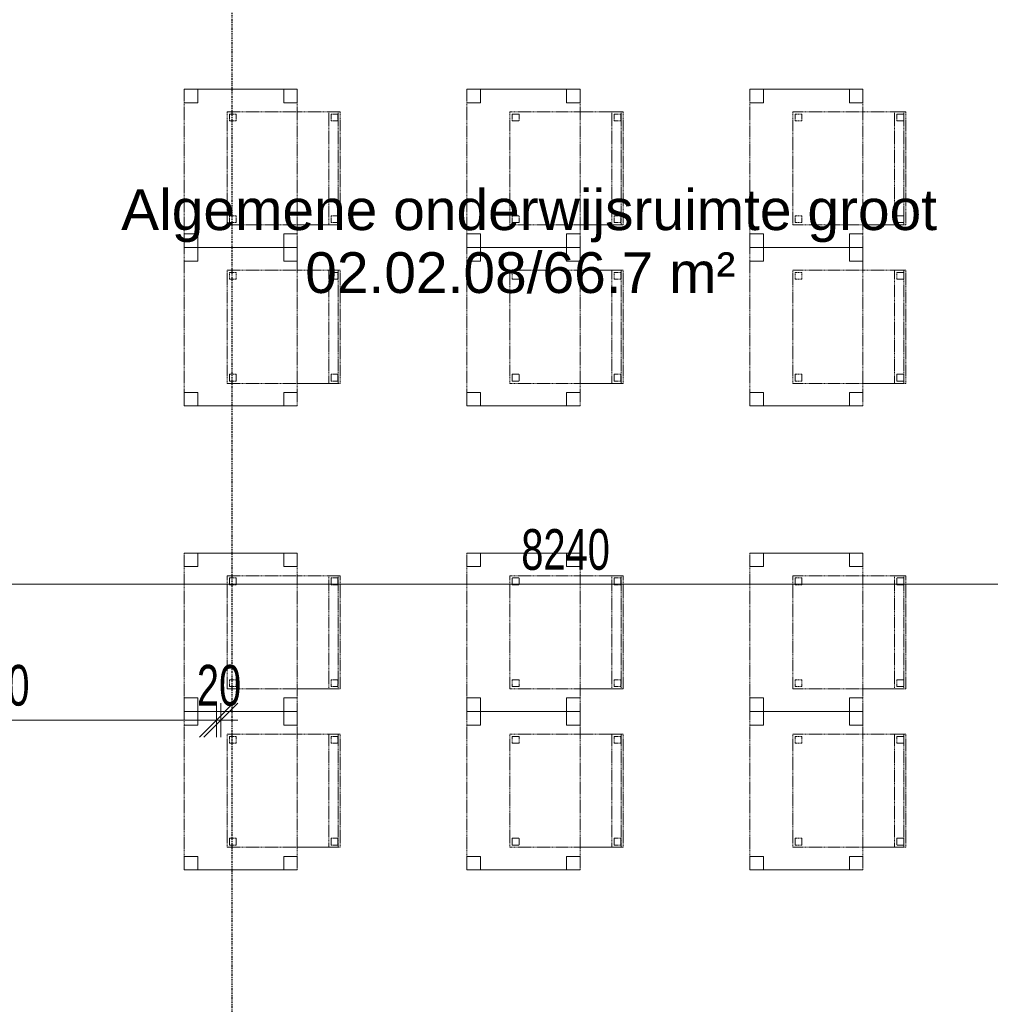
# Model space of a CAD drawing. Header units: millimetres. Extents: x -80560 to 110805, y -11020 to 52719.
# Tile 175 of 182: x 77156 to 81445, y 41219 to 45569. Entities that reach past the tile are written whole.
import ezdxf

# ---------------------------------------------------------------- set-up
doc = ezdxf.new("R2010")
doc.units = ezdxf.units.MM
doc.linetypes.add('CENTER2', pattern=[20, 8, -4, 4, -4])
doc.linetypes.add('DASHED2', pattern=[6, 4, -2])
for name, color, linetype, lineweight in [('A-ANNO-DIMS', 211, 'Continuous', 9), ('A-ANNO-DIMS-100', 211, 'Continuous', 9), ('A-AREA-IDEN', 2, 'Continuous', 9), ('I-FURN', 30, 'Continuous', 18), ('S-GRID', 1, 'Continuous', 9)]:
    doc.layers.add(name, color=color, linetype=linetype, lineweight=lineweight)
doc.styles.add('Arial', font='arial.ttf', dxfattribs={"height": 180})
doc.styles.add('Arial_6', font='arial.ttf', dxfattribs={"width": 0.7, "height": 180})
doc.dimstyles.new('n3o_1_8', dxfattribs={"dimscale": 304.8, "dimtxt": 183.646692, "dimasz": 0.492126, "dimexe": 0.246063, "dimexo": 0.0625, "dimgap": 0.032808, "dimtad": 1, "dimdec": 0, "dimdsep": 46, "dimtxsty": 'Arial_6', "dimblk1": 'OBLIQUE', "dimblk2": 'OBLIQUE', "dimsah": 1, "dimcen": 0.09, "dimdle": 0.246063, "dimazin": 0, "dimtfac": 1, "dimtdec": 4, "dimtix": 1, "dimtmove": 0, "dimatfit": 3, "dimfxl": 0.246063, "dimfxlon": 1, "dimtvp": 1, "dimtolj": 1, "dimtzin": 0, "dimarcsym": 2})
doc.dimstyles.new('n3o_1_8_3', dxfattribs={"dimscale": 304.8, "dimtxt": 183.646692, "dimasz": 0.492126, "dimexe": 0.246063, "dimexo": 0.0625, "dimgap": 0.032808, "dimtad": 1, "dimdec": 0, "dimdsep": 46, "dimtxsty": 'Arial_6', "dimblk1": 'OBLIQUE', "dimblk2": 'OBLIQUE', "dimsah": 1, "dimcen": 0.09, "dimdle": 0.246063, "dimazin": 0, "dimtfac": 1, "dimtdec": 4, "dimtix": 1, "dimtmove": 0, "dimatfit": 3, "dimfxl": 0.246063, "dimfxlon": 1, "dimtvp": 1, "dimtolj": 1, "dimtzin": 0, "dimarcsym": 2})

# ---------------------------------------------------------------- blocks, each defined once
blk = doc.blocks.new('82_tafel1 - tafel 500x700 2-30664860-DO_02 tweede verdieping')
at = {"layer": 'I-FURN', "linetype": 'DASHED2'}
for p, q in [((-350, -250), (-350, 250)), ((-350, 250), (350, 250)), ((350, 250), (-350, 250)), ((-350, 250), (-350, -250)), ((-350, 250), (-350, 190)), ((-290, 250), (-350, 250)), ((-290, 190), (-290, 250)), ((-290, 250), (290, 250)), ((-290, 250), (-290, 190)), ((290, 250), (290, 190)), ((290, 190), (290, 250)), ((350, 250), (290, 250)), ((350, 250), (350, -250)), ((350, -250), (350, 250)), ((350, 190), (350, 250)), ((-350, -190), (-350, 190)), ((-350, 190), (-290, 190)), ((-290, 190), (-350, 190)), ((290, 190), (350, 190)), ((350, 190), (290, 190)), ((350, 190), (350, -190)), ((-290, -190), (-350, -190)), ((-350, -190), (-290, -190)), ((-350, -190), (-350, -250)), ((-290, -250), (-290, -190)), ((-290, -190), (-290, -250)), ((350, -190), (290, -190)), ((290, -190), (290, -250)), ((290, -250), (290, -190)), ((290, -190), (350, -190)), ((350, -250), (350, -190)), ((350, -250), (-350, -250)), ((-350, -250), (350, -250)), ((-350, -250), (-290, -250)), ((290, -250), (-290, -250)), ((290, -250), (350, -250))]:
    blk.add_line(p, q, dxfattribs=at)
blk = doc.blocks.new('82_zitmeubel - stoel 500x500-V346-DO_02 tweede verdieping')
at = {"layer": 'I-FURN', "linetype": 'DASHED2'}
for p, q in [((-192.1, 263), (-192.1, 73)), ((-192.1, 254.1), (-192.1, 263)), ((307.9, 263), (-192.1, 263)), ((307.9, 263), (-192.1, 263)), ((307.9, 73), (307.9, 263)), ((307.9, 263), (307.9, 254.1)), ((-192.1, 213), (-192.1, 254.1)), ((-192.1, 254.1), (307.9, 254.1)), ((-182.1, 252), (-182.1, 224)), ((-182.1, 224), (-182.1, 252)), ((-153.1, 253), (-181.1, 253)), ((-181.1, 253), (-153.1, 253)), ((-181.1, 223), (-153.1, 223)), ((-153.1, 223), (-181.1, 223)), ((-152.1, 224), (-152.1, 252)), ((-152.1, 252), (-152.1, 224)), ((267.9, 252), (267.9, 224)), ((267.9, 224), (267.9, 252)), ((296.9, 253), (268.9, 253)), ((268.9, 253), (296.9, 253)), ((268.9, 223), (296.9, 223)), ((296.9, 223), (268.9, 223)), ((297.9, 224), (297.9, 252)), ((297.9, 252), (297.9, 224)), ((307.9, 254.1), (307.9, 213)), ((-192.1, 73), (-192.1, 213)), ((-192.1, 213), (307.9, 213)), ((307.9, 213), (307.9, 73)), ((-192.1, 73), (-192.1, -237)), ((-192.1, -237), (-192.1, 73)), ((307.9, -237), (307.9, 73)), ((307.9, 73), (307.9, -237)), ((-182.1, -198), (-182.1, -226)), ((-182.1, -226), (-182.1, -198)), ((-153.1, -197), (-181.1, -197)), ((-181.1, -197), (-153.1, -197)), ((-152.1, -226), (-152.1, -198)), ((-152.1, -198), (-152.1, -226)), ((267.9, -198), (267.9, -226)), ((267.9, -226), (267.9, -198)), ((296.9, -197), (268.9, -197)), ((268.9, -197), (296.9, -197)), ((297.9, -226), (297.9, -198)), ((297.9, -198), (297.9, -226)), ((307.9, -237), (-192.1, -237)), ((307.9, -237), (-192.1, -237)), ((-181.1, -227), (-153.1, -227)), ((-153.1, -227), (-181.1, -227)), ((268.9, -227), (296.9, -227)), ((296.9, -227), (268.9, -227))]:
    blk.add_line(p, q, dxfattribs=at)
for centre, start, end in [((-181.1, 252), 90, 180), ((-181.1, 252), 135, 165), ((-181.1, 252), 165, 180), ((-181.1, 224), 180, 270), ((-181.1, 224), 180, 270), ((-181.1, 252), 90, 135), ((-153.1, 252), 0, 90), ((-153.1, 252), 0, 90), ((-153.1, 224), 270, 0), ((-153.1, 224), 270, 300), ((-153.1, 224), 300, 0), ((268.9, 252), 90, 180), ((268.9, 252), 90, 180), ((268.9, 224), 180, 270), ((268.9, 224), 180, 270), ((296.9, 252), 0, 90), ((296.9, 252), 0, 90), ((296.9, 224), 270, 0), ((296.9, 224), 270, 0), ((-181.1, -198), 90, 180), ((-181.1, -198), 90, 180), ((-153.1, -198), 0, 90), ((-153.1, -198), 0, 90), ((268.9, -198), 90, 180), ((268.9, -198), 90, 180), ((296.9, -198), 45, 90), ((296.9, -198), 0, 90), ((296.9, -198), 0, 45), ((-181.1, -226), 180, 270), ((-181.1, -226), 180, 270), ((-153.1, -226), 270, 0), ((-153.1, -226), 270, 300), ((-153.1, -226), 300, 315), ((-153.1, -226), 315, 0), ((268.9, -226), 180, 270), ((268.9, -226), 180, 270), ((296.9, -226), 270, 0), ((296.9, -226), 270, 0)]:
    blk.add_arc(centre, 1, start, end, dxfattribs=at)
blk = doc.blocks.new('82_zitmeubel - stoel 500x500-V347-DO_02 tweede verdieping')
at = {"layer": 'I-FURN', "linetype": 'DASHED2'}
for p, q in [((-192.1, 263), (-192.1, 73)), ((-192.1, 254.1), (-192.1, 263)), ((307.9, 263), (-192.1, 263)), ((307.9, 263), (-192.1, 263)), ((307.9, 73), (307.9, 263)), ((307.9, 263), (307.9, 254.1)), ((-192.1, 213), (-192.1, 254.1)), ((-192.1, 254.1), (307.9, 254.1)), ((-182.1, 252), (-182.1, 224)), ((-182.1, 224), (-182.1, 252)), ((-153.1, 253), (-181.1, 253)), ((-181.1, 253), (-153.1, 253)), ((-181.1, 223), (-153.1, 223)), ((-153.1, 223), (-181.1, 223)), ((-152.1, 224), (-152.1, 252)), ((-152.1, 252), (-152.1, 224)), ((267.9, 252), (267.9, 224)), ((267.9, 224), (267.9, 252)), ((296.9, 253), (268.9, 253)), ((268.9, 253), (296.9, 253)), ((268.9, 223), (296.9, 223)), ((296.9, 223), (268.9, 223)), ((297.9, 224), (297.9, 252)), ((297.9, 252), (297.9, 224)), ((307.9, 254.1), (307.9, 213)), ((-192.1, 73), (-192.1, 213)), ((-192.1, 213), (307.9, 213)), ((307.9, 213), (307.9, 73)), ((-192.1, 73), (-192.1, -237)), ((-192.1, -237), (-192.1, 73)), ((307.9, -237), (307.9, 73)), ((307.9, 73), (307.9, -237)), ((-182.1, -198), (-182.1, -226)), ((-182.1, -226), (-182.1, -198)), ((-153.1, -197), (-181.1, -197)), ((-181.1, -197), (-153.1, -197)), ((-152.1, -226), (-152.1, -198)), ((-152.1, -198), (-152.1, -226)), ((267.9, -198), (267.9, -226)), ((267.9, -226), (267.9, -198)), ((296.9, -197), (268.9, -197)), ((268.9, -197), (296.9, -197)), ((297.9, -226), (297.9, -198)), ((297.9, -198), (297.9, -226)), ((307.9, -237), (-192.1, -237)), ((307.9, -237), (-192.1, -237)), ((-181.1, -227), (-153.1, -227)), ((-153.1, -227), (-181.1, -227)), ((268.9, -227), (296.9, -227)), ((296.9, -227), (268.9, -227))]:
    blk.add_line(p, q, dxfattribs=at)
for centre, start, end in [((-181.1, 252), 90, 180), ((-181.1, 252), 135, 165), ((-181.1, 252), 165, 180), ((-181.1, 224), 180, 270), ((-181.1, 224), 180, 270), ((-181.1, 252), 90, 135), ((-153.1, 252), 0, 90), ((-153.1, 252), 0, 90), ((-153.1, 224), 270, 0), ((-153.1, 224), 270, 300), ((-153.1, 224), 300, 0), ((268.9, 252), 90, 180), ((268.9, 252), 90, 180), ((268.9, 224), 180, 270), ((268.9, 224), 180, 270), ((296.9, 252), 0, 90), ((296.9, 252), 0, 90), ((296.9, 224), 270, 0), ((296.9, 224), 270, 0), ((-181.1, -198), 90, 180), ((-181.1, -198), 90, 180), ((-153.1, -198), 0, 90), ((-153.1, -198), 0, 90), ((268.9, -198), 90, 180), ((268.9, -198), 90, 180), ((296.9, -198), 45, 90), ((296.9, -198), 0, 90), ((296.9, -198), 0, 45), ((-181.1, -226), 180, 270), ((-181.1, -226), 180, 270), ((-153.1, -226), 270, 0), ((-153.1, -226), 270, 0), ((268.9, -226), 180, 270), ((268.9, -226), 180, 270), ((296.9, -226), 270, 0), ((296.9, -226), 270, 0)]:
    blk.add_arc(centre, 1, start, end, dxfattribs=at)
blk = doc.blocks.new('82_zitmeubel - stoel 500x500-V348-DO_02 tweede verdieping')
at = {"layer": 'I-FURN', "linetype": 'DASHED2'}
for p, q in [((-192.1, 263), (-192.1, 73)), ((-192.1, 254.1), (-192.1, 263)), ((307.9, 263), (-192.1, 263)), ((307.9, 263), (-192.1, 263)), ((307.9, 73), (307.9, 263)), ((307.9, 263), (307.9, 254.1)), ((-192.1, 213), (-192.1, 254.1)), ((-192.1, 254.1), (307.9, 254.1)), ((-182.1, 252), (-182.1, 224)), ((-182.1, 224), (-182.1, 252)), ((-153.1, 253), (-181.1, 253)), ((-181.1, 253), (-153.1, 253)), ((-181.1, 223), (-153.1, 223)), ((-153.1, 223), (-181.1, 223)), ((-152.1, 224), (-152.1, 252)), ((-152.1, 252), (-152.1, 224)), ((267.9, 252), (267.9, 224)), ((267.9, 224), (267.9, 252)), ((296.9, 253), (268.9, 253)), ((268.9, 253), (296.9, 253)), ((268.9, 223), (296.9, 223)), ((296.9, 223), (268.9, 223)), ((297.9, 224), (297.9, 252)), ((297.9, 252), (297.9, 224)), ((307.9, 254.1), (307.9, 213)), ((-192.1, 73), (-192.1, 213)), ((-192.1, 213), (307.9, 213)), ((307.9, 213), (307.9, 73)), ((-192.1, 73), (-192.1, -237)), ((-192.1, -237), (-192.1, 73)), ((307.9, -237), (307.9, 73)), ((307.9, 73), (307.9, -237)), ((-182.1, -198), (-182.1, -226)), ((-182.1, -226), (-182.1, -198)), ((-153.1, -197), (-181.1, -197)), ((-181.1, -197), (-153.1, -197)), ((-152.1, -226), (-152.1, -198)), ((-152.1, -198), (-152.1, -226)), ((267.9, -198), (267.9, -226)), ((267.9, -226), (267.9, -198)), ((296.9, -197), (268.9, -197)), ((268.9, -197), (296.9, -197)), ((297.9, -226), (297.9, -198)), ((297.9, -198), (297.9, -226)), ((307.9, -237), (-192.1, -237)), ((307.9, -237), (-192.1, -237)), ((-181.1, -227), (-153.1, -227)), ((-153.1, -227), (-181.1, -227)), ((268.9, -227), (296.9, -227)), ((296.9, -227), (268.9, -227))]:
    blk.add_line(p, q, dxfattribs=at)
for centre, start, end in [((-181.1, 252), 90, 180), ((-181.1, 252), 120, 180), ((-181.1, 224), 180, 270), ((-181.1, 224), 180, 270), ((-181.1, 252), 90, 120), ((-153.1, 252), 0, 90), ((-153.1, 252), 30, 90), ((-153.1, 224), 270, 0), ((-153.1, 224), 270, 0), ((-153.1, 252), 0, 30), ((268.9, 252), 90, 180), ((268.9, 252), 90, 180), ((268.9, 224), 180, 270), ((268.9, 224), 180, 270), ((296.9, 252), 0, 90), ((296.9, 252), 60, 90), ((296.9, 224), 270, 0), ((296.9, 224), 270, 0), ((296.9, 252), 45, 60), ((296.9, 252), 0, 45), ((-181.1, -198), 90, 180), ((-181.1, -198), 90, 180), ((-153.1, -198), 0, 90), ((-153.1, -198), 0, 90), ((268.9, -198), 90, 180), ((268.9, -198), 90, 180), ((296.9, -198), 0, 90), ((296.9, -198), 75, 90), ((296.9, -198), 0, 75), ((-181.1, -226), 180, 270), ((-181.1, -226), 180, 270), ((-153.1, -226), 270, 0), ((-153.1, -226), 270, 0), ((268.9, -226), 180, 270), ((268.9, -226), 180, 270), ((296.9, -226), 270, 0), ((296.9, -226), 270, 0)]:
    blk.add_arc(centre, 1, start, end, dxfattribs=at)
blk = doc.blocks.new('82_zitmeubel - stoel 500x500-V349-DO_02 tweede verdieping')
at = {"layer": 'I-FURN', "linetype": 'DASHED2'}
for p, q in [((-192.1, 263), (-192.1, 73)), ((-192.1, 254.1), (-192.1, 263)), ((307.9, 263), (-192.1, 263)), ((307.9, 263), (-192.1, 263)), ((307.9, 73), (307.9, 263)), ((307.9, 263), (307.9, 254.1)), ((-192.1, 213), (-192.1, 254.1)), ((-192.1, 254.1), (307.9, 254.1)), ((-182.1, 252), (-182.1, 224)), ((-182.1, 224), (-182.1, 252)), ((-153.1, 253), (-181.1, 253)), ((-181.1, 253), (-153.1, 253)), ((-181.1, 223), (-153.1, 223)), ((-153.1, 223), (-181.1, 223)), ((-152.1, 224), (-152.1, 252)), ((-152.1, 252), (-152.1, 224)), ((267.9, 252), (267.9, 224)), ((267.9, 224), (267.9, 252)), ((296.9, 253), (268.9, 253)), ((268.9, 253), (296.9, 253)), ((268.9, 223), (296.9, 223)), ((296.9, 223), (268.9, 223)), ((297.9, 224), (297.9, 252)), ((297.9, 252), (297.9, 224)), ((307.9, 254.1), (307.9, 213)), ((-192.1, 73), (-192.1, 213)), ((-192.1, 213), (307.9, 213)), ((307.9, 213), (307.9, 73)), ((-192.1, 73), (-192.1, -237)), ((-192.1, -237), (-192.1, 73)), ((307.9, -237), (307.9, 73)), ((307.9, 73), (307.9, -237)), ((-182.1, -198), (-182.1, -226)), ((-182.1, -226), (-182.1, -198)), ((-153.1, -197), (-181.1, -197)), ((-181.1, -197), (-153.1, -197)), ((-152.1, -226), (-152.1, -198)), ((-152.1, -198), (-152.1, -226)), ((267.9, -198), (267.9, -226)), ((267.9, -226), (267.9, -198)), ((296.9, -197), (268.9, -197)), ((268.9, -197), (296.9, -197)), ((297.9, -226), (297.9, -198)), ((297.9, -198), (297.9, -226)), ((307.9, -237), (-192.1, -237)), ((307.9, -237), (-192.1, -237)), ((-181.1, -227), (-153.1, -227)), ((-153.1, -227), (-181.1, -227)), ((268.9, -227), (296.9, -227)), ((296.9, -227), (268.9, -227))]:
    blk.add_line(p, q, dxfattribs=at)
for centre, start, end in [((-181.1, 252), 90, 180), ((-181.1, 252), 120, 180), ((-181.1, 224), 180, 270), ((-181.1, 224), 180, 270), ((-181.1, 252), 90, 120), ((-153.1, 252), 0, 90), ((-153.1, 252), 30, 90), ((-153.1, 224), 270, 0), ((-153.1, 224), 270, 0), ((-153.1, 252), 0, 30), ((268.9, 252), 90, 180), ((268.9, 252), 90, 180), ((268.9, 224), 180, 270), ((268.9, 224), 180, 270), ((296.9, 252), 0, 90), ((296.9, 252), 60, 90), ((296.9, 224), 270, 0), ((296.9, 224), 270, 0), ((296.9, 252), 45, 60), ((296.9, 252), 0, 45), ((-181.1, -198), 90, 180), ((-181.1, -198), 90, 180), ((-153.1, -198), 0, 90), ((-153.1, -198), 0, 90), ((268.9, -198), 90, 180), ((268.9, -198), 90, 180), ((296.9, -198), 0, 90), ((296.9, -198), 0, 90), ((-181.1, -226), 180, 270), ((-181.1, -226), 180, 270), ((-153.1, -226), 270, 0), ((-153.1, -226), 270, 0), ((268.9, -226), 180, 270), ((268.9, -226), 180, 270), ((296.9, -226), 270, 0), ((296.9, -226), 270, 0)]:
    blk.add_arc(centre, 1, start, end, dxfattribs=at)
blk = doc.blocks.new('82_zitmeubel - stoel 500x500-V350-DO_02 tweede verdieping')
at = {"layer": 'I-FURN', "linetype": 'DASHED2'}
for p, q in [((-192.1, 263), (-192.1, 73)), ((-192.1, 254.1), (-192.1, 263)), ((307.9, 263), (-192.1, 263)), ((307.9, 263), (-192.1, 263)), ((307.9, 73), (307.9, 263)), ((307.9, 263), (307.9, 254.1)), ((-192.1, 213), (-192.1, 254.1)), ((-192.1, 254.1), (307.9, 254.1)), ((-182.1, 252), (-182.1, 224)), ((-182.1, 224), (-182.1, 252)), ((-153.1, 253), (-181.1, 253)), ((-181.1, 253), (-153.1, 253)), ((-181.1, 223), (-153.1, 223)), ((-153.1, 223), (-181.1, 223)), ((-152.1, 224), (-152.1, 252)), ((-152.1, 252), (-152.1, 224)), ((267.9, 252), (267.9, 224)), ((267.9, 224), (267.9, 252)), ((296.9, 253), (268.9, 253)), ((268.9, 253), (296.9, 253)), ((268.9, 223), (296.9, 223)), ((296.9, 223), (268.9, 223)), ((297.9, 224), (297.9, 252)), ((297.9, 252), (297.9, 224)), ((307.9, 254.1), (307.9, 213)), ((-192.1, 73), (-192.1, 213)), ((-192.1, 213), (307.9, 213)), ((307.9, 213), (307.9, 73)), ((-192.1, 73), (-192.1, -237)), ((-192.1, -237), (-192.1, 73)), ((307.9, -237), (307.9, 73)), ((307.9, 73), (307.9, -237)), ((-182.1, -198), (-182.1, -226)), ((-182.1, -226), (-182.1, -198)), ((-153.1, -197), (-181.1, -197)), ((-181.1, -197), (-153.1, -197)), ((-152.1, -226), (-152.1, -198)), ((-152.1, -198), (-152.1, -226)), ((267.9, -198), (267.9, -226)), ((267.9, -226), (267.9, -198)), ((296.9, -197), (268.9, -197)), ((268.9, -197), (296.9, -197)), ((297.9, -226), (297.9, -198)), ((297.9, -198), (297.9, -226)), ((307.9, -237), (-192.1, -237)), ((307.9, -237), (-192.1, -237)), ((-181.1, -227), (-153.1, -227)), ((-153.1, -227), (-181.1, -227)), ((268.9, -227), (296.9, -227)), ((296.9, -227), (268.9, -227))]:
    blk.add_line(p, q, dxfattribs=at)
for centre, start, end in [((-181.1, 252), 90, 180), ((-181.1, 252), 120, 180), ((-181.1, 224), 180, 270), ((-181.1, 224), 180, 270), ((-181.1, 252), 90, 120), ((-153.1, 252), 0, 90), ((-153.1, 252), 30, 90), ((-153.1, 224), 270, 0), ((-153.1, 224), 270, 0), ((-153.1, 252), 0, 30), ((268.9, 252), 90, 180), ((268.9, 252), 90, 180), ((268.9, 224), 180, 270), ((268.9, 224), 180, 270), ((296.9, 252), 0, 90), ((296.9, 252), 60, 90), ((296.9, 224), 270, 0), ((296.9, 224), 270, 0), ((296.9, 252), 45, 60), ((296.9, 252), 0, 45), ((-181.1, -198), 90, 180), ((-181.1, -198), 90, 180), ((-153.1, -198), 0, 90), ((-153.1, -198), 0, 90), ((268.9, -198), 90, 180), ((268.9, -198), 90, 180), ((296.9, -198), 0, 90), ((296.9, -198), 0, 90), ((-181.1, -226), 180, 270), ((-181.1, -226), 180, 270), ((-153.1, -226), 270, 0), ((-153.1, -226), 270, 0), ((268.9, -226), 180, 270), ((268.9, -226), 180, 240), ((268.9, -226), 240, 270), ((296.9, -226), 270, 0), ((296.9, -226), 270, 0)]:
    blk.add_arc(centre, 1, start, end, dxfattribs=at)
blk = doc.blocks.new('82_zitmeubel - stoel 500x500-V351-DO_02 tweede verdieping')
at = {"layer": 'I-FURN', "linetype": 'DASHED2'}
for p, q in [((-192.1, 263), (-192.1, 73)), ((-192.1, 254.1), (-192.1, 263)), ((307.9, 263), (-192.1, 263)), ((307.9, 263), (-192.1, 263)), ((307.9, 73), (307.9, 263)), ((307.9, 263), (307.9, 254.1)), ((-192.1, 213), (-192.1, 254.1)), ((-192.1, 254.1), (307.9, 254.1)), ((-182.1, 252), (-182.1, 224)), ((-182.1, 224), (-182.1, 252)), ((-153.1, 253), (-181.1, 253)), ((-181.1, 253), (-153.1, 253)), ((-181.1, 223), (-153.1, 223)), ((-153.1, 223), (-181.1, 223)), ((-152.1, 224), (-152.1, 252)), ((-152.1, 252), (-152.1, 224)), ((267.9, 252), (267.9, 224)), ((267.9, 224), (267.9, 252)), ((296.9, 253), (268.9, 253)), ((268.9, 253), (296.9, 253)), ((268.9, 223), (296.9, 223)), ((296.9, 223), (268.9, 223)), ((297.9, 224), (297.9, 252)), ((297.9, 252), (297.9, 224)), ((307.9, 254.1), (307.9, 213)), ((-192.1, 73), (-192.1, 213)), ((-192.1, 213), (307.9, 213)), ((307.9, 213), (307.9, 73)), ((-192.1, 73), (-192.1, -237)), ((-192.1, -237), (-192.1, 73)), ((307.9, -237), (307.9, 73)), ((307.9, 73), (307.9, -237)), ((-182.1, -198), (-182.1, -226)), ((-182.1, -226), (-182.1, -198)), ((-153.1, -197), (-181.1, -197)), ((-181.1, -197), (-153.1, -197)), ((-152.1, -226), (-152.1, -198)), ((-152.1, -198), (-152.1, -226)), ((267.9, -198), (267.9, -226)), ((267.9, -226), (267.9, -198)), ((296.9, -197), (268.9, -197)), ((268.9, -197), (296.9, -197)), ((297.9, -226), (297.9, -198)), ((297.9, -198), (297.9, -226)), ((307.9, -237), (-192.1, -237)), ((307.9, -237), (-192.1, -237)), ((-181.1, -227), (-153.1, -227)), ((-153.1, -227), (-181.1, -227)), ((268.9, -227), (296.9, -227)), ((296.9, -227), (268.9, -227))]:
    blk.add_line(p, q, dxfattribs=at)
for centre, start, end in [((-181.1, 252), 90, 180), ((-181.1, 252), 120, 180), ((-181.1, 224), 180, 270), ((-181.1, 224), 180, 270), ((-181.1, 252), 90, 120), ((-153.1, 252), 0, 90), ((-153.1, 252), 30, 90), ((-153.1, 224), 270, 0), ((-153.1, 224), 270, 0), ((-153.1, 252), 0, 30), ((268.9, 252), 90, 180), ((268.9, 252), 90, 180), ((268.9, 224), 180, 270), ((268.9, 224), 180, 270), ((296.9, 252), 0, 90), ((296.9, 252), 60, 90), ((296.9, 224), 270, 0), ((296.9, 224), 270, 0), ((296.9, 252), 45, 60), ((296.9, 252), 0, 45), ((-181.1, -198), 90, 180), ((-181.1, -198), 90, 180), ((-153.1, -198), 0, 90), ((-153.1, -198), 0, 90), ((268.9, -198), 90, 180), ((268.9, -198), 90, 180), ((296.9, -198), 0, 90), ((296.9, -198), 45, 90), ((296.9, -198), 0, 45), ((-181.1, -226), 180, 270), ((-181.1, -226), 180, 270), ((-153.1, -226), 270, 0), ((-153.1, -226), 270, 0), ((268.9, -226), 180, 270), ((268.9, -226), 180, 270), ((296.9, -226), 270, 0), ((296.9, -226), 270, 0)]:
    blk.add_arc(centre, 1, start, end, dxfattribs=at)
blk = doc.blocks.new('82_zitmeubel - stoel 500x500-V352-DO_02 tweede verdieping')
at = {"layer": 'I-FURN', "linetype": 'DASHED2'}
for p, q in [((-192.1, 263), (-192.1, 73)), ((-192.1, 254.1), (-192.1, 263)), ((307.9, 263), (-192.1, 263)), ((307.9, 263), (-192.1, 263)), ((307.9, 73), (307.9, 263)), ((307.9, 263), (307.9, 254.1)), ((-192.1, 213), (-192.1, 254.1)), ((-192.1, 254.1), (307.9, 254.1)), ((-182.1, 252), (-182.1, 224)), ((-182.1, 224), (-182.1, 252)), ((-153.1, 253), (-181.1, 253)), ((-181.1, 253), (-153.1, 253)), ((-181.1, 223), (-153.1, 223)), ((-153.1, 223), (-181.1, 223)), ((-152.1, 224), (-152.1, 252)), ((-152.1, 252), (-152.1, 224)), ((267.9, 252), (267.9, 224)), ((267.9, 224), (267.9, 252)), ((296.9, 253), (268.9, 253)), ((268.9, 253), (296.9, 253)), ((268.9, 223), (296.9, 223)), ((296.9, 223), (268.9, 223)), ((297.9, 224), (297.9, 252)), ((297.9, 252), (297.9, 224)), ((307.9, 254.1), (307.9, 213)), ((-192.1, 73), (-192.1, 213)), ((-192.1, 213), (307.9, 213)), ((307.9, 213), (307.9, 73)), ((-192.1, 73), (-192.1, -237)), ((-192.1, -237), (-192.1, 73)), ((307.9, -237), (307.9, 73)), ((307.9, 73), (307.9, -237)), ((-182.1, -198), (-182.1, -226)), ((-182.1, -226), (-182.1, -198)), ((-153.1, -197), (-181.1, -197)), ((-181.1, -197), (-153.1, -197)), ((-152.1, -226), (-152.1, -198)), ((-152.1, -198), (-152.1, -226)), ((267.9, -198), (267.9, -226)), ((267.9, -226), (267.9, -198)), ((296.9, -197), (268.9, -197)), ((268.9, -197), (296.9, -197)), ((297.9, -226), (297.9, -198)), ((297.9, -198), (297.9, -226)), ((307.9, -237), (-192.1, -237)), ((307.9, -237), (-192.1, -237)), ((-181.1, -227), (-153.1, -227)), ((-153.1, -227), (-181.1, -227)), ((268.9, -227), (296.9, -227)), ((296.9, -227), (268.9, -227))]:
    blk.add_line(p, q, dxfattribs=at)
for centre, start, end in [((-181.1, 252), 90, 180), ((-181.1, 252), 120, 180), ((-181.1, 224), 180, 270), ((-181.1, 224), 180, 270), ((-181.1, 252), 90, 120), ((-153.1, 252), 0, 90), ((-153.1, 252), 30, 90), ((-153.1, 224), 270, 0), ((-153.1, 224), 270, 0), ((-153.1, 252), 0, 30), ((268.9, 252), 90, 180), ((268.9, 252), 90, 180), ((268.9, 224), 180, 270), ((268.9, 224), 180, 270), ((296.9, 252), 0, 90), ((296.9, 252), 60, 90), ((296.9, 224), 270, 0), ((296.9, 224), 270, 0), ((296.9, 252), 45, 60), ((296.9, 252), 0, 45), ((-181.1, -198), 90, 180), ((-181.1, -198), 90, 180), ((-153.1, -198), 0, 90), ((-153.1, -198), 0, 90), ((268.9, -198), 90, 180), ((268.9, -198), 90, 180), ((296.9, -198), 0, 90), ((296.9, -198), 0, 90), ((-181.1, -226), 180, 270), ((-181.1, -226), 180, 270), ((-153.1, -226), 270, 0), ((-153.1, -226), 270, 285), ((-153.1, -226), 285, 0), ((268.9, -226), 180, 270), ((268.9, -226), 180, 270), ((296.9, -226), 270, 0), ((296.9, -226), 270, 0)]:
    blk.add_arc(centre, 1, start, end, dxfattribs=at)
blk = doc.blocks.new('82_zitmeubel - stoel 500x500-V353-DO_02 tweede verdieping')
at = {"layer": 'I-FURN', "linetype": 'DASHED2'}
for p, q in [((-192.1, 263), (-192.1, 73)), ((-192.1, 254.1), (-192.1, 263)), ((307.9, 263), (-192.1, 263)), ((307.9, 263), (-192.1, 263)), ((307.9, 73), (307.9, 263)), ((307.9, 263), (307.9, 254.1)), ((-192.1, 213), (-192.1, 254.1)), ((-192.1, 254.1), (307.9, 254.1)), ((-182.1, 252), (-182.1, 224)), ((-182.1, 224), (-182.1, 252)), ((-153.1, 253), (-181.1, 253)), ((-181.1, 253), (-153.1, 253)), ((-181.1, 223), (-153.1, 223)), ((-153.1, 223), (-181.1, 223)), ((-152.1, 224), (-152.1, 252)), ((-152.1, 252), (-152.1, 224)), ((267.9, 252), (267.9, 224)), ((267.9, 224), (267.9, 252)), ((296.9, 253), (268.9, 253)), ((268.9, 253), (296.9, 253)), ((268.9, 223), (296.9, 223)), ((296.9, 223), (268.9, 223)), ((297.9, 224), (297.9, 252)), ((297.9, 252), (297.9, 224)), ((307.9, 254.1), (307.9, 213)), ((-192.1, 73), (-192.1, 213)), ((-192.1, 213), (307.9, 213)), ((307.9, 213), (307.9, 73)), ((-192.1, 73), (-192.1, -237)), ((-192.1, -237), (-192.1, 73)), ((307.9, -237), (307.9, 73)), ((307.9, 73), (307.9, -237)), ((-182.1, -198), (-182.1, -226)), ((-182.1, -226), (-182.1, -198)), ((-153.1, -197), (-181.1, -197)), ((-181.1, -197), (-153.1, -197)), ((-152.1, -226), (-152.1, -198)), ((-152.1, -198), (-152.1, -226)), ((267.9, -198), (267.9, -226)), ((267.9, -226), (267.9, -198)), ((296.9, -197), (268.9, -197)), ((268.9, -197), (296.9, -197)), ((297.9, -226), (297.9, -198)), ((297.9, -198), (297.9, -226)), ((307.9, -237), (-192.1, -237)), ((307.9, -237), (-192.1, -237)), ((-181.1, -227), (-153.1, -227)), ((-153.1, -227), (-181.1, -227)), ((268.9, -227), (296.9, -227)), ((296.9, -227), (268.9, -227))]:
    blk.add_line(p, q, dxfattribs=at)
for centre, start, end in [((-181.1, 252), 90, 180), ((-181.1, 252), 120, 180), ((-181.1, 224), 180, 270), ((-181.1, 224), 180, 270), ((-181.1, 252), 90, 120), ((-153.1, 252), 0, 90), ((-153.1, 252), 30, 90), ((-153.1, 224), 270, 0), ((-153.1, 224), 270, 0), ((-153.1, 252), 0, 30), ((268.9, 252), 90, 180), ((268.9, 252), 90, 180), ((268.9, 224), 180, 270), ((268.9, 224), 180, 270), ((296.9, 252), 0, 90), ((296.9, 252), 60, 90), ((296.9, 224), 270, 0), ((296.9, 224), 270, 0), ((296.9, 252), 45, 60), ((296.9, 252), 0, 45), ((-181.1, -198), 90, 180), ((-181.1, -198), 90, 180), ((-153.1, -198), 0, 90), ((-153.1, -198), 0, 90), ((268.9, -198), 90, 180), ((268.9, -198), 90, 180), ((296.9, -198), 0, 90), ((296.9, -198), 60, 90), ((296.9, -198), 0, 60), ((-181.1, -226), 180, 270), ((-181.1, -226), 180, 270), ((-153.1, -226), 270, 0), ((-153.1, -226), 270, 0), ((268.9, -226), 180, 270), ((268.9, -226), 180, 270), ((296.9, -226), 270, 0), ((296.9, -226), 270, 0)]:
    blk.add_arc(centre, 1, start, end, dxfattribs=at)
blk = doc.blocks.new('82_zitmeubel - stoel 500x500-V354-DO_02 tweede verdieping')
at = {"layer": 'I-FURN', "linetype": 'DASHED2'}
for p, q in [((-192.1, 263), (-192.1, 73)), ((-192.1, 254.1), (-192.1, 263)), ((307.9, 263), (-192.1, 263)), ((307.9, 263), (-192.1, 263)), ((307.9, 73), (307.9, 263)), ((307.9, 263), (307.9, 254.1)), ((-192.1, 213), (-192.1, 254.1)), ((-192.1, 254.1), (307.9, 254.1)), ((-182.1, 252), (-182.1, 224)), ((-182.1, 224), (-182.1, 252)), ((-153.1, 253), (-181.1, 253)), ((-181.1, 253), (-153.1, 253)), ((-181.1, 223), (-153.1, 223)), ((-153.1, 223), (-181.1, 223)), ((-152.1, 224), (-152.1, 252)), ((-152.1, 252), (-152.1, 224)), ((267.9, 252), (267.9, 224)), ((267.9, 224), (267.9, 252)), ((296.9, 253), (268.9, 253)), ((268.9, 253), (296.9, 253)), ((268.9, 223), (296.9, 223)), ((296.9, 223), (268.9, 223)), ((297.9, 224), (297.9, 252)), ((297.9, 252), (297.9, 224)), ((307.9, 254.1), (307.9, 213)), ((-192.1, 73), (-192.1, 213)), ((-192.1, 213), (307.9, 213)), ((307.9, 213), (307.9, 73)), ((-192.1, 73), (-192.1, -237)), ((-192.1, -237), (-192.1, 73)), ((307.9, -237), (307.9, 73)), ((307.9, 73), (307.9, -237)), ((-182.1, -198), (-182.1, -226)), ((-182.1, -226), (-182.1, -198)), ((-153.1, -197), (-181.1, -197)), ((-181.1, -197), (-153.1, -197)), ((-152.1, -226), (-152.1, -198)), ((-152.1, -198), (-152.1, -226)), ((267.9, -198), (267.9, -226)), ((267.9, -226), (267.9, -198)), ((296.9, -197), (268.9, -197)), ((268.9, -197), (296.9, -197)), ((297.9, -226), (297.9, -198)), ((297.9, -198), (297.9, -226)), ((307.9, -237), (-192.1, -237)), ((307.9, -237), (-192.1, -237)), ((-181.1, -227), (-153.1, -227)), ((-153.1, -227), (-181.1, -227)), ((268.9, -227), (296.9, -227)), ((296.9, -227), (268.9, -227))]:
    blk.add_line(p, q, dxfattribs=at)
for centre, start, end in [((-181.1, 252), 90, 180), ((-181.1, 252), 120, 180), ((-181.1, 224), 180, 270), ((-181.1, 224), 180, 270), ((-181.1, 252), 90, 120), ((-153.1, 252), 0, 90), ((-153.1, 252), 30, 90), ((-153.1, 224), 270, 0), ((-153.1, 224), 270, 0), ((-153.1, 252), 0, 30), ((268.9, 252), 90, 180), ((268.9, 252), 90, 180), ((268.9, 224), 180, 270), ((268.9, 224), 180, 270), ((296.9, 252), 0, 90), ((296.9, 252), 60, 90), ((296.9, 224), 270, 0), ((296.9, 224), 270, 0), ((296.9, 252), 45, 60), ((296.9, 252), 0, 45), ((-181.1, -198), 90, 180), ((-181.1, -198), 90, 180), ((-153.1, -198), 0, 90), ((-153.1, -198), 0, 90), ((268.9, -198), 90, 180), ((268.9, -198), 90, 180), ((296.9, -198), 0, 90), ((296.9, -198), 0, 90), ((-181.1, -226), 180, 270), ((-181.1, -226), 180, 255), ((-181.1, -226), 255, 270), ((-153.1, -226), 270, 0), ((-153.1, -226), 270, 0), ((268.9, -226), 180, 270), ((268.9, -226), 180, 270), ((296.9, -226), 270, 0), ((296.9, -226), 270, 0)]:
    blk.add_arc(centre, 1, start, end, dxfattribs=at)
blk = doc.blocks.new('DIMBLOCK192-DO_02 tweede verdieping')
at = {"layer": 'A-ANNO-DIMS-100'}
for p, q in [((75444.8, 43074.8), (75519.8, 43149.8)), ((75444.8, 43149.8), (75444.8, 42999.8)), ((75444.8, 43074.8), (75444.8, 43149.8)), ((83684.3, 43074.8), (83759.3, 43149.8)), ((83684.3, 43149.8), (83684.3, 42999.8)), ((83684.3, 43074.8), (83684.3, 43149.8)), ((75444.8, 43074.8), (75369.8, 42999.8)), ((75444.8, 43074.8), (83759.3, 43074.8)), ((83684.3, 43074.8), (83609.3, 42999.8))]:
    blk.add_line(p, q, dxfattribs=at)
at = {"layer": 'A-ANNO-DIMS-100', "color": 0, "insert": (79372.4, 43318.5), "char_height": 180, "width": 461.094, "attachment_point": 1, "line_spacing_factor": 0.941778, "style": 'Arial_6'}
blk.add_mtext('8240', dxfattribs=at)
blk = doc.blocks.new('_Oblique')
at = {"color": 0, "linetype": 'ByBlock', "lineweight": -2}
blk.add_line((-0.5, -0.5), (0.5, 0.5), dxfattribs=at)
blk = doc.blocks.new('DIMBLOCK443-DO_02 tweede verdieping')
at = {"layer": 'A-ANNO-DIMS-100'}
for p, q in [((75974.8, 42474.8), (76049.8, 42549.8)), ((75974.8, 42399.8), (75974.8, 42549.8)), ((78024.8, 42474.8), (78099.8, 42549.8)), ((78024.8, 42399.8), (78024.8, 42549.8)), ((75974.8, 42474.8), (75899.8, 42399.8)), ((75974.8, 42474.8), (78024.8, 42474.8)), ((75974.8, 42474.8), (75974.8, 42399.8)), ((78024.8, 42474.8), (77949.8, 42399.8)), ((78024.8, 42474.8), (78024.8, 42399.8))]:
    blk.add_line(p, q, dxfattribs=at)
at = {"layer": 'A-ANNO-DIMS-100', "color": 0, "insert": (76807.7, 42718.5), "char_height": 180, "width": 461.094, "attachment_point": 1, "line_spacing_factor": 0.941778, "style": 'Arial_6'}
blk.add_mtext('2050', dxfattribs=at)
blk = doc.blocks.new('DIMBLOCK444-DO_02 tweede verdieping')
at = {"layer": 'A-ANNO-DIMS-100'}
for p, q in [((78024.8, 42474.8), (78099.8, 42549.8)), ((78024.8, 42399.8), (78024.8, 42549.8)), ((78044.8, 42474.8), (78119.8, 42549.8)), ((78044.8, 42399.8), (78044.8, 42549.8)), ((78024.8, 42474.8), (77949.8, 42399.8)), ((78044.8, 42474.8), (77969.8, 42399.8)), ((78024.8, 42474.8), (78119.8, 42474.8)), ((78024.8, 42474.8), (78024.8, 42399.8)), ((78044.8, 42474.8), (78044.8, 42399.8))]:
    blk.add_line(p, q, dxfattribs=at)
at = {"layer": 'A-ANNO-DIMS-100', "color": 0, "insert": (77938.8, 42718.5), "char_height": 180, "width": 230.547, "attachment_point": 1, "line_spacing_factor": 0.941778, "style": 'Arial_6'}
blk.add_mtext('20', dxfattribs=at)

msp = doc.modelspace()

# ---------------------------------------------------------------- linework, layer by layer
at = {"layer": 'S-GRID', "linetype": 'CENTER2', "lineweight": 25}
msp.add_line((78094.8, 4383.3), (78094.8, 52119.1), dxfattribs=at)

# ---------------------------------------------------------------- block references
at = {"layer": 'I-FURN', "linetype": 'DASHED2', "rotation": 270.0000000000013}
for name, p in [('82_tafel1 - tafel 500x700 2-30664860-DO_02 tweede verdieping', (78132.3, 44912.5)), ('82_tafel1 - tafel 500x700 2-30664860-DO_02 tweede verdieping', (79382.3, 44912.5)), ('82_tafel1 - tafel 500x700 2-30664860-DO_02 tweede verdieping', (80632.3, 44912.5)), ('82_zitmeubel - stoel 500x500-V354-DO_02 tweede verdieping', (78309.3, 44970.4)), ('82_zitmeubel - stoel 500x500-V349-DO_02 tweede verdieping', (79559.3, 44970.4)), ('82_zitmeubel - stoel 500x500-V351-DO_02 tweede verdieping', (80809.3, 44970.4)), ('82_tafel1 - tafel 500x700 2-30664860-DO_02 tweede verdieping', (78132.3, 44212.5)), ('82_tafel1 - tafel 500x700 2-30664860-DO_02 tweede verdieping', (79382.3, 44212.5)), ('82_tafel1 - tafel 500x700 2-30664860-DO_02 tweede verdieping', (80632.3, 44212.5)), ('82_zitmeubel - stoel 500x500-V349-DO_02 tweede verdieping', (78309.3, 44270.4)), ('82_zitmeubel - stoel 500x500-V353-DO_02 tweede verdieping', (79559.3, 44270.4)), ('82_zitmeubel - stoel 500x500-V352-DO_02 tweede verdieping', (80809.3, 44270.4)), ('82_tafel1 - tafel 500x700 2-30664860-DO_02 tweede verdieping', (78132.3, 42862.5)), ('82_tafel1 - tafel 500x700 2-30664860-DO_02 tweede verdieping', (79382.3, 42862.5)), ('82_tafel1 - tafel 500x700 2-30664860-DO_02 tweede verdieping', (80632.3, 42862.5)), ('82_zitmeubel - stoel 500x500-V350-DO_02 tweede verdieping', (78309.3, 42920.4)), ('82_zitmeubel - stoel 500x500-V348-DO_02 tweede verdieping', (79559.3, 42920.4)), ('82_zitmeubel - stoel 500x500-V346-DO_02 tweede verdieping', (80809.3, 42920.4)), ('82_tafel1 - tafel 500x700 2-30664860-DO_02 tweede verdieping', (78132.3, 42162.5)), ('82_tafel1 - tafel 500x700 2-30664860-DO_02 tweede verdieping', (79382.3, 42162.5)), ('82_tafel1 - tafel 500x700 2-30664860-DO_02 tweede verdieping', (80632.3, 42162.5)), ('82_zitmeubel - stoel 500x500-V349-DO_02 tweede verdieping', (78309.3, 42220.4)), ('82_zitmeubel - stoel 500x500-V349-DO_02 tweede verdieping', (79559.3, 42220.4)), ('82_zitmeubel - stoel 500x500-V347-DO_02 tweede verdieping', (80809.3, 42220.4))]:
    msp.add_blockref(name, p, dxfattribs=at)

# ---------------------------------------------------------------- texts
at = {"layer": 'A-AREA-IDEN', "char_height": 180, "attachment_point": 1, "style": 'Arial'}
for s, insert, width in [('Algemene onderwijsruimte groot', (77604.1, 44819.6), 4224.893), ('02.02.08/66.7 m²', (78417.6, 44541.8), 2260.759)]:
    msp.add_mtext(s, dxfattribs=dict(at, insert=insert, width=width))

# ---------------------------------------------------------------- dimensions: what is measured, and where the dimension line sits
at = {"layer": 'A-ANNO-DIMS'}
for base, p1, p2, dimstyle, override, picture, middle in [((83684.3189632, 43074.8073536), (75444.8189632, 43149.8073536), (83684.3189632, 43149.8073536), 'n3o_1_8', {"dimpost": '<>', "dimfxl": 8239.5}, 'DIMBLOCK192-DO_02 tweede verdieping', (79564.5689632, 43176.7718835)), ((78024.8, 42474.8), (75974.8, 42399.8), (78024.8, 42399.8), 'n3o_1_8_3', {"dimpost": '<>', "dimfxl": 2050}, 'DIMBLOCK443-DO_02 tweede verdieping', (76999.8, 42576.7)), ((78044.8, 42474.8), (78024.8, 42399.8), (78044.8, 42399.8), 'n3o_1_8_3', {"dimpost": '<>', "dimfxl": 20}, 'DIMBLOCK444-DO_02 tweede verdieping', (78034.8, 42576.7))]:
    dim = msp.add_linear_dim(base=base, p1=p1, p2=p2, dimstyle=dimstyle, override=override, dxfattribs=at)
    dim.commit()
    dim.dimension.update_dxf_attribs({"geometry": picture, "text_midpoint": middle})

doc.saveas('drawing.dxf')
